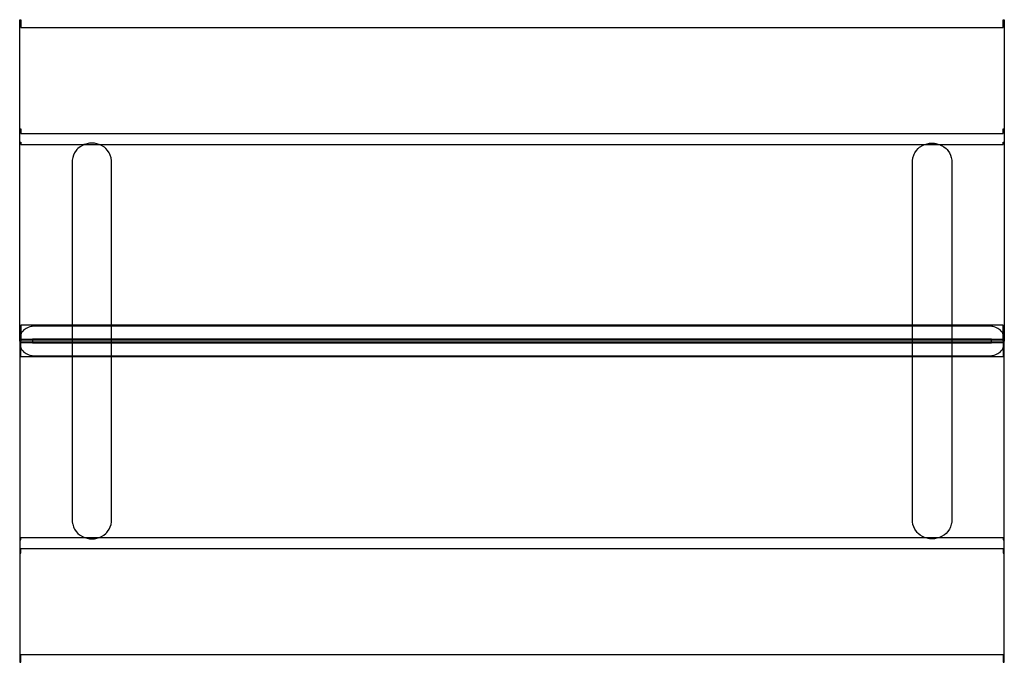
# Model space of a CAD drawing. Header units: inches. Extents: x -19.6 to 19.6, y -12.8 to 12.8.
import ezdxf

# ---------------------------------------------------------------- set-up
doc = ezdxf.new("R2010")
doc.units = ezdxf.units.IN
doc.layers.get('0').update_dxf_attribs({"true_color": 0xc2ced6})

msp = doc.modelspace()

# ---------------------------------------------------------------- linework, layer by layer
for points in [[(-19.608, 0), (-19.608, 12.8), (-19.559, 12.8), (-19.559, 12.486), (19.559, 12.486), (19.559, 12.8), (19.608, 12.8), (19.608, 0), (-19.608, 0)], [(-19.608, 0), (-19.608, 8.447), (-19.559, 8.447), (-19.559, 8.268), (19.559, 8.268), (19.559, 8.447), (19.608, 8.447), (19.608, 0), (-19.608, 0)], [(19.608, -0.001), (19.559, -0.001), (19.559, 0.628), (-19.559, 0.628), (-19.559, -0.001), (-19.608, -0.001), (-19.608, 7.918), (-19.559, 7.918), (-19.559, 7.825), (19.559, 7.825), (19.559, 7.918), (19.608, 7.918), (19.608, -0.001)], [(-15.951, -7.198), (-15.945, -7.091), (-15.945, 7.091), (-15.951, 7.198), (-15.961, 7.269), (-15.968, 7.303), (-16, 7.405), (-16.014, 7.439), (-16.045, 7.502), (-16.107, 7.594), (-16.177, 7.671), (-16.234, 7.719), (-16.261, 7.739), (-16.353, 7.793), (-16.382, 7.807), (-16.443, 7.832), (-16.54, 7.86), (-16.634, 7.876), (-16.723, 7.881), (-16.83, 7.876), (-16.884, 7.868), (-16.927, 7.859), (-17.035, 7.827), (-17.111, 7.793), (-17.201, 7.74), (-17.287, 7.671), (-17.328, 7.629), (-17.36, 7.592), (-17.425, 7.493), (-17.465, 7.405), (-17.494, 7.31), (-17.514, 7.198), (-17.52, 7.091), (-17.52, -7.091), (-17.514, -7.198), (-17.503, -7.269), (-17.496, -7.303), (-17.465, -7.405), (-17.451, -7.439), (-17.419, -7.502), (-17.358, -7.594), (-17.287, -7.671), (-17.23, -7.719), (-17.204, -7.739), (-17.111, -7.793), (-17.083, -7.807), (-17.021, -7.832), (-16.924, -7.86), (-16.83, -7.876), (-16.742, -7.881), (-16.634, -7.876), (-16.581, -7.868), (-16.537, -7.859), (-16.43, -7.827), (-16.353, -7.793), (-16.263, -7.74), (-16.177, -7.671), (-16.136, -7.629), (-16.105, -7.592), (-16.04, -7.493), (-16, -7.405), (-15.97, -7.31), (-15.951, -7.198)], [(15.951, -7.198), (15.945, -7.091), (15.945, 7.091), (15.951, 7.198), (15.961, 7.269), (15.968, 7.303), (16, 7.405), (16.014, 7.439), (16.045, 7.502), (16.107, 7.594), (16.177, 7.671), (16.234, 7.719), (16.261, 7.739), (16.353, 7.793), (16.382, 7.807), (16.443, 7.832), (16.54, 7.86), (16.634, 7.876), (16.723, 7.881), (16.83, 7.876), (16.884, 7.868), (16.927, 7.859), (17.035, 7.827), (17.111, 7.793), (17.201, 7.74), (17.287, 7.671), (17.328, 7.629), (17.36, 7.592), (17.425, 7.493), (17.465, 7.405), (17.494, 7.31), (17.514, 7.198), (17.52, 7.091), (17.52, -7.091), (17.514, -7.198), (17.503, -7.269), (17.496, -7.303), (17.465, -7.405), (17.451, -7.439), (17.419, -7.502), (17.358, -7.594), (17.287, -7.671), (17.23, -7.719), (17.204, -7.739), (17.111, -7.793), (17.083, -7.807), (17.021, -7.832), (16.924, -7.86), (16.83, -7.876), (16.742, -7.881), (16.634, -7.876), (16.581, -7.868), (16.537, -7.859), (16.43, -7.827), (16.353, -7.793), (16.263, -7.74), (16.177, -7.671), (16.136, -7.629), (16.105, -7.592), (16.04, -7.493), (16, -7.405), (15.97, -7.31), (15.951, -7.198)], [(19.607, 0.079), (19.602, 0.143), (19.592, 0.195), (19.574, 0.255), (19.555, 0.298), (19.531, 0.34), (19.486, 0.398), (19.437, 0.445), (19.396, 0.476), (19.35, 0.503), (19.275, 0.537), (19.204, 0.56), (19.15, 0.572), (19.11, 0.579), (19.023, 0.587), (18.952, 0.59), (18.873, 0.591), (18.831, 0.591), (-18.873, 0.591), (-18.952, 0.59), (-19.023, 0.587), (-19.11, 0.579), (-19.15, 0.572), (-19.204, 0.56), (-19.275, 0.537), (-19.35, 0.503), (-19.396, 0.476), (-19.437, 0.445), (-19.486, 0.398), (-19.531, 0.34), (-19.555, 0.298), (-19.574, 0.255), (-19.592, 0.195), (-19.602, 0.143), (-19.607, 0.079), (19.607, 0.079)], [(19.608, 0.001), (19.559, 0.001), (19.559, -0.628), (-19.559, -0.628), (-19.559, 0.001), (-19.608, 0.001), (-19.608, -7.918), (-19.559, -7.918), (-19.559, -7.825), (19.559, -7.825), (19.559, -7.918), (19.608, -7.918), (19.608, 0.001)], [(-19.608, 0), (-19.608, -8.447), (-19.559, -8.447), (-19.559, -8.268), (19.559, -8.268), (19.559, -8.447), (19.608, -8.447), (19.608, 0), (-19.608, 0)], [(-19.094, 0.079), (-19.094, -0.079), (19.094, -0.079), (19.094, 0.079), (-19.094, 0.079)], [(-19.608, 0), (-19.608, -12.8), (-19.559, -12.8), (-19.559, -12.486), (19.559, -12.486), (19.559, -12.8), (19.608, -12.8), (19.608, 0), (-19.608, 0)], [(-19.607, -0.079), (-19.602, -0.143), (-19.592, -0.195), (-19.574, -0.255), (-19.555, -0.298), (-19.531, -0.34), (-19.486, -0.398), (-19.437, -0.445), (-19.396, -0.476), (-19.35, -0.503), (-19.275, -0.537), (-19.204, -0.56), (-19.15, -0.572), (-19.11, -0.579), (-19.023, -0.587), (-18.952, -0.59), (-18.873, -0.591), (-18.831, -0.591), (18.873, -0.591), (18.952, -0.59), (19.023, -0.587), (19.11, -0.579), (19.15, -0.572), (19.204, -0.56), (19.275, -0.537), (19.35, -0.503), (19.396, -0.476), (19.437, -0.445), (19.486, -0.398), (19.531, -0.34), (19.555, -0.298), (19.574, -0.255), (19.592, -0.195), (19.602, -0.143), (19.607, -0.079), (-19.607, -0.079)]]:
    msp.add_lwpolyline(points)

doc.saveas('drawing.dxf')
